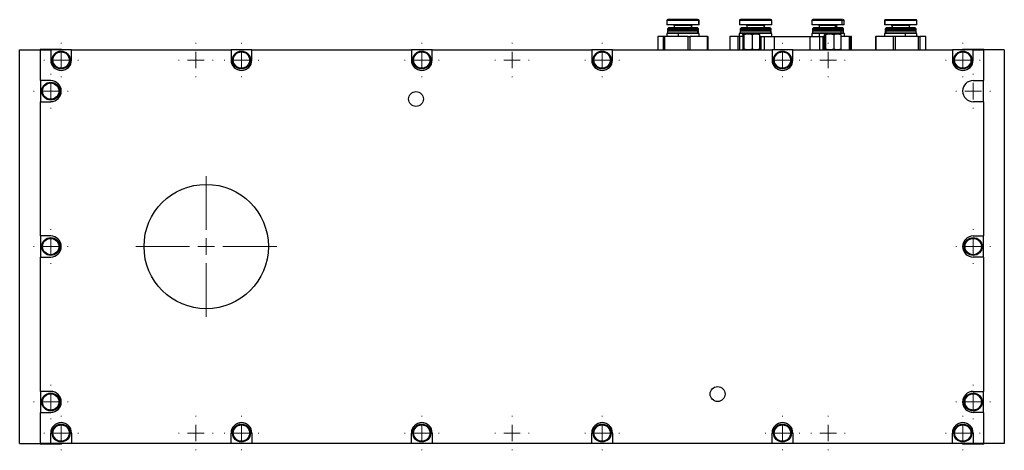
# Model space of a CAD drawing. Header units: inches. Extents: x 2.2 to 38.9, y 3.7 to 32.6.
# Tile 2 of 5: x 15.3 to 27.2, y 3.7 to 8.9. Entities that reach past the tile are written whole.
import ezdxf

# ---------------------------------------------------------------- set-up
doc = ezdxf.new("R2010")
doc.units = ezdxf.units.IN
doc.header["$MEASUREMENT"] = 0

# ---------------------------------------------------------------- blocks, each defined once
blk = doc.blocks.new('SW_CENTERMARKSYMBOL_68')
at = {"color": 0, "linetype": 'Continuous', "lineweight": 0}
for p, q in [((0, 0.2), (0, 0.208)), ((-0.2, 0), (-0.208, 0)), ((0, 0), (-0.1, 0)), ((0, 0), (0, 0.1)), ((0, 0), (0, -0.1)), ((0, 0), (0.1, 0)), ((0.2, 0), (0.208, 0)), ((0, -0.2), (0, -0.208))]:
    blk.add_line(p, q, dxfattribs=at)
blk = doc.blocks.new('SW_CENTERMARKSYMBOL_69')
at = {"color": 0, "linetype": 'Continuous', "lineweight": 0}
for p, q in [((0, 0.2), (0, 0.208)), ((-0.2, 0), (-0.208, 0)), ((0, 0), (-0.1, 0)), ((0, 0), (0, 0.1)), ((0, 0), (0, -0.1)), ((0, 0), (0.1, 0)), ((0.2, 0), (0.208, 0)), ((0, -0.2), (0, -0.208))]:
    blk.add_line(p, q, dxfattribs=at)
blk = doc.blocks.new('SW_CENTERMARKSYMBOL_70')
at = {"color": 0, "linetype": 'Continuous', "lineweight": 0}
for p, q in [((0, 0.2), (0, 0.208)), ((-0.2, 0), (-0.208, 0)), ((0, 0), (-0.1, 0)), ((0, 0), (0, 0.1)), ((0, 0), (0, -0.1)), ((0, 0), (0.1, 0)), ((0.2, 0), (0.208, 0)), ((0, -0.2), (0, -0.208))]:
    blk.add_line(p, q, dxfattribs=at)
blk = doc.blocks.new('SW_CENTERMARKSYMBOL_71')
at = {"color": 0, "linetype": 'Continuous', "lineweight": 0}
for p, q in [((0, 0.2), (0, 0.208)), ((-0.2, 0), (-0.208, 0)), ((0, 0), (-0.1, 0)), ((0, 0), (0, 0.1)), ((0, 0), (0, -0.1)), ((0, 0), (0.1, 0)), ((0.2, 0), (0.208, 0)), ((0, -0.2), (0, -0.208))]:
    blk.add_line(p, q, dxfattribs=at)
blk = doc.blocks.new('SW_CENTERMARKSYMBOL_72')
at = {"color": 0, "linetype": 'Continuous', "lineweight": 0}
for p, q in [((0, 0.2), (0, 0.208)), ((-0.2, 0), (-0.208, 0)), ((0, 0), (-0.1, 0)), ((0, 0), (0, 0.1)), ((0, 0), (0, -0.1)), ((0, 0), (0.1, 0)), ((0.2, 0), (0.208, 0)), ((0, -0.2), (0, -0.208))]:
    blk.add_line(p, q, dxfattribs=at)
blk = doc.blocks.new('SW_CENTERMARKSYMBOL_73')
at = {"color": 0, "linetype": 'Continuous', "lineweight": 0}
for p, q in [((0, 0.2), (0, 0.208)), ((-0.2, 0), (-0.208, 0)), ((0, 0), (-0.1, 0)), ((0, 0), (0, 0.1)), ((0, 0), (0, -0.1)), ((0, 0), (0.1, 0)), ((0.2, 0), (0.208, 0)), ((0, -0.2), (0, -0.208))]:
    blk.add_line(p, q, dxfattribs=at)
blk = doc.blocks.new('SW_CENTERMARKSYMBOL_74')
at = {"color": 0, "linetype": 'Continuous', "lineweight": 0}
for p, q in [((0, 0.2), (0, 0.208)), ((-0.2, 0), (-0.208, 0)), ((0, 0), (-0.1, 0)), ((0, 0), (0, 0.1)), ((0, 0), (0, -0.1)), ((0, 0), (0.1, 0)), ((0.2, 0), (0.208, 0)), ((0, -0.2), (0, -0.208))]:
    blk.add_line(p, q, dxfattribs=at)
blk = doc.blocks.new('SW_CENTERMARKSYMBOL_75')
at = {"color": 0, "linetype": 'Continuous', "lineweight": 0}
for p, q in [((0, 0.2), (0, 0.208)), ((-0.2, 0), (-0.208, 0)), ((0, 0), (-0.1, 0)), ((0, 0), (0, 0.1)), ((0, 0), (0, -0.1)), ((0, 0), (0.1, 0)), ((0.2, 0), (0.208, 0)), ((0, -0.2), (0, -0.208))]:
    blk.add_line(p, q, dxfattribs=at)
blk = doc.blocks.new('SW_CENTERMARKSYMBOL_76')
at = {"color": 0, "linetype": 'Continuous', "lineweight": 0}
for p, q in [((0, 0.2), (0, 0.208)), ((-0.2, 0), (-0.208, 0)), ((0, 0), (-0.1, 0)), ((0, 0), (0, 0.1)), ((0, 0), (0, -0.1)), ((0, 0), (0.1, 0)), ((0.2, 0), (0.208, 0)), ((0, -0.2), (0, -0.208))]:
    blk.add_line(p, q, dxfattribs=at)
blk = doc.blocks.new('SW_CENTERMARKSYMBOL_77')
at = {"color": 0, "linetype": 'Continuous', "lineweight": 0}
for p, q in [((0, 0.2), (0, 0.208)), ((-0.2, 0), (-0.208, 0)), ((0, 0), (-0.1, 0)), ((0, 0), (0, 0.1)), ((0, 0), (0, -0.1)), ((0, 0), (0.1, 0)), ((0.2, 0), (0.208, 0)), ((0, -0.2), (0, -0.208))]:
    blk.add_line(p, q, dxfattribs=at)
blk = doc.blocks.new('SW_CENTERMARKSYMBOL_78')
at = {"color": 0, "linetype": 'Continuous', "lineweight": 0}
for p, q in [((0, 0.2), (0, 0.208)), ((-0.2, 0), (-0.208, 0)), ((0, 0), (-0.1, 0)), ((0, 0), (0, 0.1)), ((0, 0), (0, -0.1)), ((0, 0), (0.1, 0)), ((0.2, 0), (0.208, 0)), ((0, -0.2), (0, -0.208))]:
    blk.add_line(p, q, dxfattribs=at)
blk = doc.blocks.new('SW_CENTERMARKSYMBOL_79')
at = {"color": 0, "linetype": 'Continuous', "lineweight": 0}
for p, q in [((0, 0.2), (0, 0.208)), ((-0.2, 0), (-0.208, 0)), ((0, 0), (-0.1, 0)), ((0, 0), (0, 0.1)), ((0, 0), (0, -0.1)), ((0, 0), (0.1, 0)), ((0.2, 0), (0.208, 0)), ((0, -0.2), (0, -0.208))]:
    blk.add_line(p, q, dxfattribs=at)
blk = doc.blocks.new('SW_CENTERMARKSYMBOL_80')
at = {"color": 0, "linetype": 'Continuous', "lineweight": 0}
for p, q in [((0, 0.2), (0, 0.208)), ((-0.2, 0), (-0.208, 0)), ((0, 0), (-0.1, 0)), ((0, 0), (0, 0.1)), ((0, 0), (0, -0.1)), ((0, 0), (0.1, 0)), ((0.2, 0), (0.208, 0)), ((0, -0.2), (0, -0.208))]:
    blk.add_line(p, q, dxfattribs=at)
blk = doc.blocks.new('SW_CENTERMARKSYMBOL_81')
at = {"color": 0, "linetype": 'Continuous', "lineweight": 0}
for p, q in [((0, 0.2), (0, 0.208)), ((-0.2, 0), (-0.208, 0)), ((0, 0), (-0.1, 0)), ((0, 0), (0, 0.1)), ((0, 0), (0, -0.1)), ((0, 0), (0.1, 0)), ((0.2, 0), (0.208, 0)), ((0, -0.2), (0, -0.208))]:
    blk.add_line(p, q, dxfattribs=at)
blk = doc.blocks.new('SW_CENTERMARKSYMBOL_82')
at = {"color": 0, "linetype": 'Continuous', "lineweight": 0}
for p, q in [((0, 0.2), (0, 0.208)), ((-0.2, 0), (-0.208, 0)), ((0, 0), (-0.1, 0)), ((0, 0), (0, 0.1)), ((0, 0), (0, -0.1)), ((0, 0), (0.1, 0)), ((0.2, 0), (0.208, 0)), ((0, -0.2), (0, -0.208))]:
    blk.add_line(p, q, dxfattribs=at)
blk = doc.blocks.new('SW_CENTERMARKSYMBOL_83')
at = {"color": 0, "linetype": 'Continuous', "lineweight": 0}
for p, q in [((0, 0.2), (0, 0.208)), ((-0.2, 0), (-0.208, 0)), ((0, 0), (-0.1, 0)), ((0, 0), (0, 0.1)), ((0, 0), (0, -0.1)), ((0, 0), (0.1, 0)), ((0.2, 0), (0.208, 0)), ((0, -0.2), (0, -0.208))]:
    blk.add_line(p, q, dxfattribs=at)
blk = doc.blocks.new('SW_CENTERMARKSYMBOL_84')
at = {"color": 0, "linetype": 'Continuous', "lineweight": 0}
for p, q in [((0, 0.2), (0, 0.208)), ((-0.2, 0), (-0.208, 0)), ((0, 0), (-0.1, 0)), ((0, 0), (0, 0.1)), ((0, 0), (0, -0.1)), ((0, 0), (0.1, 0)), ((0.2, 0), (0.208, 0)), ((0, -0.2), (0, -0.208))]:
    blk.add_line(p, q, dxfattribs=at)
blk = doc.blocks.new('SW_CENTERMARKSYMBOL_85')
at = {"color": 0, "linetype": 'Continuous', "lineweight": 0}
for p, q in [((0, 0.2), (0, 0.208)), ((-0.2, 0), (-0.208, 0)), ((0, 0), (-0.1, 0)), ((0, 0), (0, 0.1)), ((0, 0), (0, -0.1)), ((0, 0), (0.1, 0)), ((0.2, 0), (0.208, 0)), ((0, -0.2), (0, -0.208))]:
    blk.add_line(p, q, dxfattribs=at)
blk = doc.blocks.new('SW_CENTERMARKSYMBOL_86')
at = {"color": 0, "linetype": 'Continuous', "lineweight": 0}
for p, q in [((0, 0.2), (0, 0.208)), ((-0.2, 0), (-0.208, 0)), ((0, 0), (-0.1, 0)), ((0, 0), (0, 0.1)), ((0, 0), (0, -0.1)), ((0, 0), (0.1, 0)), ((0.2, 0), (0.208, 0)), ((0, -0.2), (0, -0.208))]:
    blk.add_line(p, q, dxfattribs=at)
blk = doc.blocks.new('SW_CENTERMARKSYMBOL_87')
at = {"color": 0, "linetype": 'Continuous', "lineweight": 0}
for p, q in [((0, 0.2), (0, 0.208)), ((-0.2, 0), (-0.208, 0)), ((0, 0), (-0.1, 0)), ((0, 0), (0, 0.1)), ((0, 0), (0, -0.1)), ((0, 0), (0.1, 0)), ((0.2, 0), (0.208, 0)), ((0, -0.2), (0, -0.208))]:
    blk.add_line(p, q, dxfattribs=at)
blk = doc.blocks.new('SW_CENTERMARKSYMBOL_88')
at = {"color": 0, "linetype": 'Continuous', "lineweight": 0}
for p, q in [((0, 0.2), (0, 0.208)), ((-0.2, 0), (-0.208, 0)), ((0, 0), (-0.1, 0)), ((0, 0), (0, 0.1)), ((0, 0), (0, -0.1)), ((0, 0), (0.1, 0)), ((0.2, 0), (0.208, 0)), ((0, -0.2), (0, -0.208))]:
    blk.add_line(p, q, dxfattribs=at)
blk = doc.blocks.new('SW_CENTERMARKSYMBOL_89')
at = {"color": 0, "linetype": 'Continuous', "lineweight": 0}
for p, q in [((0, 0.2), (0, 0.208)), ((-0.2, 0), (-0.208, 0)), ((0, 0), (-0.1, 0)), ((0, 0), (0, 0.1)), ((0, 0), (0, -0.1)), ((0, 0), (0.1, 0)), ((0.2, 0), (0.208, 0)), ((0, -0.2), (0, -0.208))]:
    blk.add_line(p, q, dxfattribs=at)
blk = doc.blocks.new('SW_CENTERMARKSYMBOL_90')
at = {"color": 0, "linetype": 'Continuous', "lineweight": 0}
for p, q in [((0, 0.2), (0, 0.208)), ((-0.2, 0), (-0.208, 0)), ((0, 0), (-0.1, 0)), ((0, 0), (0, 0.1)), ((0, 0), (0, -0.1)), ((0, 0), (0.1, 0)), ((0.2, 0), (0.208, 0)), ((0, -0.2), (0, -0.208))]:
    blk.add_line(p, q, dxfattribs=at)
blk = doc.blocks.new('SW_CENTERMARKSYMBOL_91')
at = {"color": 0, "linetype": 'Continuous', "lineweight": 0}
for p, q in [((0, 0.2), (0, 0.208)), ((-0.2, 0), (-0.208, 0)), ((0, 0), (-0.1, 0)), ((0, 0), (0, 0.1)), ((0, 0), (0, -0.1)), ((0, 0), (0.1, 0)), ((0.2, 0), (0.208, 0)), ((0, -0.2), (0, -0.208))]:
    blk.add_line(p, q, dxfattribs=at)
blk = doc.blocks.new('SW_CENTERMARKSYMBOL_92')
at = {"color": 0, "linetype": 'Continuous', "lineweight": 0}
for p, q in [((0, 0.2), (0, 0.85)), ((-0.2, 0), (-0.85, 0)), ((0, 0), (-0.1, 0)), ((0, 0), (0, 0.1)), ((0, 0), (0, -0.1)), ((0, 0), (0.1, 0)), ((0.2, 0), (0.85, 0)), ((0, -0.2), (0, -0.85))]:
    blk.add_line(p, q, dxfattribs=at)

msp = doc.modelspace()

# ---------------------------------------------------------------- linework, layer by layer
at = {"color": 7, "linetype": 'Continuous', "lineweight": 25}
for p, q in [((23.119, 8.867), (23.119, 8.816)), ((23.501, 8.867), (23.119, 8.867)), ((23.501, 8.816), (23.119, 8.816)), ((23.208, 8.808), (23.208, 8.78)), ((23.416, 8.808), (23.208, 8.808)), ((23.416, 8.78), (23.416, 8.808)), ((23.421, 8.808), (23.416, 8.808)), ((23.421, 8.78), (23.421, 8.808)), ((23.501, 8.867), (23.501, 8.816)), ((23.509, 8.867), (23.501, 8.867)), ((23.509, 8.816), (23.501, 8.816)), ((23.509, 8.816), (23.509, 8.867)), ((23.994, 8.867), (23.994, 8.816)), ((24.381, 8.867), (23.994, 8.867)), ((24.381, 8.816), (23.994, 8.816)), ((24.083, 8.808), (24.083, 8.78)), ((24.294, 8.808), (24.083, 8.808)), ((24.294, 8.78), (24.294, 8.808)), ((24.296, 8.808), (24.294, 8.808)), ((24.296, 8.78), (24.296, 8.808)), ((24.381, 8.867), (24.381, 8.816)), ((24.384, 8.867), (24.381, 8.867)), ((24.384, 8.816), (24.381, 8.816)), ((24.384, 8.816), (24.384, 8.867)), ((24.869, 8.867), (24.869, 8.816)), ((25.229, 8.867), (24.869, 8.867)), ((25.229, 8.816), (24.869, 8.816)), ((24.958, 8.808), (24.958, 8.78)), ((25.154, 8.808), (24.958, 8.808)), ((25.154, 8.78), (25.154, 8.808)), ((25.171, 8.808), (25.154, 8.808)), ((25.171, 8.78), (25.171, 8.808)), ((25.237, 8.879), (25.219, 8.879)), ((25.229, 8.867), (25.229, 8.816)), ((25.259, 8.867), (25.229, 8.867)), ((25.259, 8.816), (25.229, 8.816)), ((25.259, 8.816), (25.259, 8.867)), ((25.744, 8.867), (25.744, 8.816)), ((25.752, 8.867), (25.744, 8.867)), ((25.752, 8.816), (25.744, 8.816)), ((25.752, 8.816), (25.752, 8.867)), ((26.134, 8.867), (25.752, 8.867)), ((26.134, 8.816), (25.752, 8.816)), ((25.763, 8.879), (26.121, 8.879)), ((25.833, 8.808), (25.833, 8.78)), ((25.837, 8.808), (25.833, 8.808)), ((25.837, 8.808), (25.837, 8.78)), ((26.046, 8.808), (25.837, 8.808)), ((26.046, 8.78), (26.046, 8.808)), ((26.134, 8.816), (26.134, 8.867)), ((23.012, 8.674), (23.012, 8.517)), ((23.012, 8.674), (23.012, 8.517)), ((23.079, 8.674), (23.012, 8.674)), ((23.012, 8.674), (23.012, 8.674)), ((23.079, 8.517), (23.079, 8.674)), ((23.093, 8.674), (23.079, 8.674)), ((23.093, 8.674), (23.093, 8.517)), ((23.376, 8.674), (23.093, 8.674)), ((23.118, 8.713), (23.118, 8.674)), ((23.257, 8.713), (23.118, 8.713)), ((23.139, 8.78), (23.127, 8.769)), ((23.127, 8.769), (23.127, 8.751)), ((23.493, 8.769), (23.127, 8.769)), ((23.127, 8.751), (23.135, 8.745)), ((23.493, 8.751), (23.127, 8.751)), ((23.135, 8.745), (23.127, 8.739)), ((23.127, 8.739), (23.127, 8.717)), ((23.493, 8.739), (23.127, 8.739)), ((23.127, 8.717), (23.131, 8.713)), ((23.493, 8.717), (23.127, 8.717)), ((23.486, 8.745), (23.135, 8.745)), ((23.482, 8.78), (23.139, 8.78)), ((23.257, 8.713), (23.257, 8.674)), ((23.511, 8.713), (23.257, 8.713)), ((23.376, 8.517), (23.376, 8.674)), ((23.376, 8.674), (23.395, 8.674)), ((23.395, 8.674), (23.395, 8.517)), ((23.611, 8.674), (23.395, 8.674)), ((23.493, 8.769), (23.482, 8.78)), ((23.49, 8.78), (23.482, 8.78)), ((23.486, 8.745), (23.493, 8.751)), ((23.493, 8.739), (23.486, 8.745)), ((23.494, 8.745), (23.486, 8.745)), ((23.501, 8.769), (23.49, 8.78)), ((23.49, 8.713), (23.493, 8.717)), ((23.493, 8.751), (23.493, 8.769)), ((23.501, 8.769), (23.493, 8.769)), ((23.501, 8.751), (23.493, 8.751)), ((23.493, 8.717), (23.493, 8.739)), ((23.501, 8.739), (23.493, 8.739)), ((23.501, 8.717), (23.493, 8.717)), ((23.494, 8.745), (23.501, 8.751)), ((23.501, 8.739), (23.494, 8.745)), ((23.497, 8.713), (23.501, 8.717)), ((23.501, 8.751), (23.501, 8.769)), ((23.501, 8.717), (23.501, 8.739)), ((23.511, 8.674), (23.511, 8.713)), ((23.611, 8.517), (23.611, 8.674)), ((23.611, 8.674), (23.617, 8.674)), ((23.617, 8.517), (23.617, 8.674)), ((23.879, 8.674), (23.879, 8.517)), ((23.879, 8.674), (23.88, 8.674)), ((23.88, 8.674), (23.88, 8.517)), ((23.979, 8.674), (23.88, 8.674)), ((23.979, 8.517), (23.979, 8.674)), ((23.994, 8.674), (23.979, 8.674)), ((23.993, 8.713), (23.993, 8.674)), ((24.154, 8.713), (23.993, 8.713)), ((23.994, 8.674), (23.994, 8.517)), ((24.035, 8.674), (23.994, 8.674)), ((24.014, 8.78), (24.002, 8.769)), ((24.002, 8.769), (24.002, 8.751)), ((24.373, 8.769), (24.002, 8.769)), ((24.002, 8.751), (24.01, 8.745)), ((24.373, 8.751), (24.002, 8.751)), ((24.01, 8.745), (24.002, 8.739)), ((24.002, 8.739), (24.002, 8.717)), ((24.373, 8.739), (24.002, 8.739)), ((24.002, 8.717), (24.006, 8.713)), ((24.373, 8.717), (24.002, 8.717)), ((24.366, 8.745), (24.01, 8.745)), ((24.362, 8.78), (24.014, 8.78)), ((24.035, 8.701), (24.035, 8.522)), ((24.041, 8.707), (24.042, 8.707)), ((24.042, 8.707), (24.099, 8.707)), ((24.049, 8.701), (24.049, 8.522)), ((24.099, 8.707), (24.192, 8.707)), ((24.149, 8.701), (24.149, 8.522)), ((24.386, 8.713), (24.154, 8.713)), ((24.154, 8.713), (24.154, 8.707)), ((24.192, 8.707), (24.229, 8.707)), ((24.235, 8.701), (24.235, 8.522)), ((24.25, 8.674), (24.235, 8.674)), ((24.247, 8.67), (24.247, 8.517)), ((24.252, 8.67), (24.247, 8.67)), ((24.252, 8.675), (24.257, 8.675)), ((24.252, 8.67), (24.252, 8.517)), ((24.292, 8.67), (24.252, 8.67)), ((24.257, 8.675), (24.297, 8.675)), ((24.292, 8.67), (24.292, 8.517)), ((24.412, 8.67), (24.292, 8.67)), ((24.297, 8.675), (24.412, 8.675)), ((24.373, 8.769), (24.362, 8.78)), ((24.365, 8.78), (24.362, 8.78)), ((24.376, 8.769), (24.365, 8.78)), ((24.366, 8.745), (24.373, 8.751)), ((24.373, 8.739), (24.366, 8.745)), ((24.369, 8.745), (24.366, 8.745)), ((24.369, 8.745), (24.376, 8.751)), ((24.376, 8.739), (24.369, 8.745)), ((24.369, 8.713), (24.373, 8.717)), ((24.372, 8.713), (24.376, 8.717)), ((24.373, 8.751), (24.373, 8.769)), ((24.376, 8.769), (24.373, 8.769)), ((24.376, 8.751), (24.373, 8.751)), ((24.373, 8.717), (24.373, 8.739)), ((24.376, 8.739), (24.373, 8.739)), ((24.376, 8.717), (24.373, 8.717)), ((24.376, 8.751), (24.376, 8.769)), ((24.376, 8.717), (24.376, 8.739)), ((24.386, 8.675), (24.386, 8.713)), ((24.412, 8.67), (24.412, 8.675)), ((24.412, 8.675), (24.842, 8.675)), ((24.412, 8.67), (24.412, 8.517)), ((24.842, 8.67), (24.412, 8.67)), ((24.842, 8.67), (24.842, 8.675)), ((24.842, 8.675), (24.957, 8.675)), ((24.842, 8.67), (24.842, 8.517)), ((24.962, 8.67), (24.842, 8.67)), ((24.868, 8.713), (24.868, 8.675)), ((24.958, 8.713), (24.868, 8.713)), ((24.889, 8.78), (24.877, 8.769)), ((24.877, 8.769), (24.877, 8.751)), ((25.222, 8.769), (24.877, 8.769)), ((24.877, 8.751), (24.885, 8.745)), ((25.222, 8.751), (24.877, 8.751)), ((24.885, 8.745), (24.877, 8.739)), ((24.877, 8.739), (24.877, 8.717)), ((25.222, 8.739), (24.877, 8.739)), ((24.877, 8.717), (24.881, 8.713)), ((25.222, 8.717), (24.877, 8.717)), ((25.215, 8.745), (24.885, 8.745)), ((25.212, 8.78), (24.889, 8.78)), ((24.957, 8.675), (24.997, 8.675)), ((25.261, 8.713), (24.958, 8.713)), ((24.958, 8.713), (24.958, 8.675)), ((24.962, 8.67), (24.962, 8.517)), ((25.002, 8.67), (24.962, 8.67)), ((24.997, 8.675), (25.002, 8.675)), ((25.002, 8.67), (25.002, 8.517)), ((25.007, 8.67), (25.002, 8.67)), ((25.019, 8.674), (25.004, 8.674)), ((25.007, 8.517), (25.007, 8.67)), ((25.019, 8.701), (25.019, 8.522)), ((25.025, 8.707), (25.026, 8.707)), ((25.026, 8.707), (25.083, 8.707)), ((25.033, 8.701), (25.033, 8.522)), ((25.083, 8.707), (25.176, 8.707)), ((25.133, 8.701), (25.133, 8.522)), ((25.176, 8.707), (25.213, 8.707)), ((25.222, 8.769), (25.212, 8.78)), ((25.24, 8.78), (25.212, 8.78)), ((25.215, 8.745), (25.222, 8.751)), ((25.222, 8.739), (25.215, 8.745)), ((25.244, 8.745), (25.215, 8.745)), ((25.219, 8.713), (25.222, 8.717)), ((25.219, 8.701), (25.219, 8.522)), ((25.323, 8.674), (25.219, 8.674)), ((25.222, 8.751), (25.222, 8.769)), ((25.251, 8.769), (25.222, 8.769)), ((25.251, 8.751), (25.222, 8.751)), ((25.222, 8.717), (25.222, 8.739)), ((25.251, 8.739), (25.222, 8.739)), ((25.251, 8.717), (25.222, 8.717)), ((25.251, 8.769), (25.24, 8.78)), ((25.244, 8.745), (25.251, 8.751)), ((25.251, 8.739), (25.244, 8.745)), ((25.247, 8.713), (25.251, 8.717)), ((25.251, 8.751), (25.251, 8.769)), ((25.251, 8.717), (25.251, 8.739)), ((25.261, 8.674), (25.261, 8.713)), ((25.323, 8.517), (25.323, 8.674)), ((25.323, 8.674), (25.333, 8.674)), ((25.333, 8.674), (25.333, 8.517)), ((25.346, 8.674), (25.333, 8.674)), ((25.346, 8.517), (25.346, 8.674)), ((25.346, 8.517), (25.346, 8.674)), ((25.346, 8.674), (25.346, 8.674)), ((25.635, 8.674), (25.635, 8.517)), ((25.635, 8.674), (25.641, 8.674)), ((25.641, 8.674), (25.641, 8.517)), ((25.853, 8.674), (25.641, 8.674)), ((25.743, 8.713), (25.743, 8.674)), ((25.993, 8.713), (25.743, 8.713)), ((25.764, 8.78), (25.752, 8.769)), ((25.752, 8.769), (25.752, 8.751)), ((25.759, 8.769), (25.752, 8.769)), ((25.752, 8.751), (25.76, 8.745)), ((25.759, 8.751), (25.752, 8.751)), ((25.76, 8.745), (25.752, 8.739)), ((25.752, 8.739), (25.752, 8.717)), ((25.759, 8.739), (25.752, 8.739)), ((25.752, 8.717), (25.756, 8.713)), ((25.759, 8.717), (25.752, 8.717)), ((25.771, 8.78), (25.759, 8.769)), ((25.759, 8.769), (25.759, 8.751)), ((26.126, 8.769), (25.759, 8.769)), ((26.126, 8.751), (25.759, 8.751)), ((25.759, 8.751), (25.767, 8.745)), ((25.767, 8.745), (25.759, 8.739)), ((25.759, 8.739), (25.759, 8.717)), ((26.126, 8.739), (25.759, 8.739)), ((25.759, 8.717), (25.763, 8.713)), ((26.126, 8.717), (25.759, 8.717)), ((25.767, 8.745), (25.76, 8.745)), ((25.771, 8.78), (25.764, 8.78)), ((26.119, 8.745), (25.767, 8.745)), ((26.115, 8.78), (25.771, 8.78)), ((25.853, 8.517), (25.853, 8.674)), ((25.872, 8.674), (25.853, 8.674)), ((25.872, 8.674), (25.872, 8.517)), ((26.156, 8.674), (25.872, 8.674)), ((25.993, 8.713), (25.993, 8.674)), ((26.136, 8.713), (25.993, 8.713)), ((26.126, 8.769), (26.115, 8.78)), ((26.119, 8.745), (26.126, 8.751)), ((26.126, 8.739), (26.119, 8.745)), ((26.122, 8.713), (26.126, 8.717)), ((26.126, 8.751), (26.126, 8.769)), ((26.126, 8.717), (26.126, 8.739)), ((26.136, 8.674), (26.136, 8.713)), ((26.156, 8.517), (26.156, 8.674)), ((26.156, 8.674), (26.17, 8.674)), ((26.17, 8.674), (26.17, 8.517)), ((26.243, 8.674), (26.17, 8.674)), ((26.243, 8.517), (26.243, 8.674)), ((26.243, 8.517), (26.243, 8.674)), ((26.243, 8.674), (26.243, 8.674)), ((15.314, 3.767), (15.314, 8.517)), ((15.314, 8.517), (15.564, 8.517)), ((15.56, 8.521), (15.565, 8.517)), ((15.818, 8.521), (15.56, 8.521)), ((15.562, 8.525), (15.817, 8.525)), ((15.564, 8.144), (15.564, 8.517)), ((15.564, 8.517), (15.689, 8.517)), ((15.689, 8.517), (15.689, 8.392)), ((15.939, 8.517), (15.689, 8.517)), ((15.813, 8.517), (15.818, 8.521)), ((15.939, 8.392), (15.939, 8.517)), ((15.939, 8.517), (17.864, 8.517)), ((17.864, 8.517), (17.864, 8.392)), ((18.114, 8.517), (17.864, 8.517)), ((18.114, 8.392), (18.114, 8.517)), ((18.114, 8.517), (20.039, 8.517)), ((20.039, 8.517), (20.039, 8.392)), ((20.289, 8.517), (20.039, 8.517)), ((20.289, 8.392), (20.289, 8.517)), ((20.289, 8.517), (22.214, 8.517)), ((22.214, 8.517), (22.214, 8.392)), ((22.464, 8.517), (22.214, 8.517)), ((22.464, 8.392), (22.464, 8.517)), ((22.464, 8.517), (24.389, 8.517)), ((24.389, 8.517), (24.389, 8.392)), ((24.639, 8.517), (24.389, 8.517)), ((24.639, 8.392), (24.639, 8.517)), ((24.639, 8.517), (26.564, 8.517)), ((26.564, 8.517), (26.564, 8.392)), ((26.814, 8.517), (26.564, 8.517)), ((26.685, 8.521), (26.69, 8.517)), ((26.943, 8.521), (26.685, 8.521)), ((26.687, 8.525), (26.942, 8.525)), ((26.814, 8.392), (26.814, 8.517)), ((26.814, 8.517), (26.939, 8.517)), ((26.938, 8.517), (26.943, 8.521)), ((26.939, 8.517), (26.939, 8.144)), ((27.189, 8.517), (26.939, 8.517)), ((27.189, 8.517), (27.189, 3.767)), ((15.689, 8.144), (15.564, 8.144)), ((15.564, 8.144), (15.564, 7.889)), ((26.814, 8.144), (26.939, 8.144)), ((26.939, 7.889), (26.939, 8.144)), ((15.564, 6.269), (15.564, 7.889)), ((15.564, 7.889), (15.689, 7.889)), ((26.939, 7.889), (26.814, 7.889)), ((26.939, 7.889), (26.939, 6.269)), ((15.689, 6.269), (15.564, 6.269)), ((15.564, 6.269), (15.564, 6.014)), ((26.814, 6.269), (26.939, 6.269)), ((26.939, 6.014), (26.939, 6.269)), ((15.564, 4.394), (15.564, 6.014)), ((15.564, 6.014), (15.689, 6.014)), ((26.939, 6.014), (26.814, 6.014)), ((26.939, 6.014), (26.939, 4.394)), ((15.689, 4.394), (15.564, 4.394)), ((15.564, 4.394), (15.564, 4.139)), ((26.814, 4.394), (26.939, 4.394)), ((26.939, 4.139), (26.939, 4.394)), ((15.564, 3.767), (15.564, 4.139)), ((15.564, 4.139), (15.689, 4.139)), ((26.939, 4.139), (26.814, 4.139)), ((26.939, 4.139), (26.939, 3.767)), ((15.689, 3.767), (15.689, 3.892)), ((15.939, 3.892), (15.939, 3.767)), ((17.864, 3.767), (17.864, 3.892)), ((18.114, 3.892), (18.114, 3.767)), ((20.039, 3.767), (20.039, 3.892)), ((20.289, 3.892), (20.289, 3.767)), ((22.214, 3.767), (22.214, 3.892)), ((22.464, 3.892), (22.464, 3.767)), ((24.389, 3.767), (24.389, 3.892)), ((24.639, 3.892), (24.639, 3.767)), ((26.564, 3.767), (26.564, 3.892)), ((26.814, 3.892), (26.814, 3.767)), ((15.314, 3.767), (15.564, 3.767)), ((15.565, 3.767), (15.56, 3.762)), ((15.56, 3.762), (15.818, 3.762)), ((15.817, 3.758), (15.562, 3.758)), ((15.689, 3.767), (15.564, 3.767)), ((15.939, 3.767), (15.689, 3.767)), ((15.818, 3.762), (15.813, 3.767)), ((17.864, 3.767), (15.939, 3.767)), ((18.114, 3.767), (17.864, 3.767)), ((20.039, 3.767), (18.114, 3.767)), ((20.289, 3.767), (20.039, 3.767)), ((22.214, 3.767), (20.289, 3.767)), ((22.464, 3.767), (22.214, 3.767)), ((24.389, 3.767), (22.464, 3.767)), ((24.639, 3.767), (24.389, 3.767)), ((26.564, 3.767), (24.639, 3.767)), ((26.814, 3.767), (26.564, 3.767)), ((26.69, 3.767), (26.685, 3.762)), ((26.685, 3.762), (26.943, 3.762)), ((26.942, 3.758), (26.687, 3.758)), ((26.939, 3.767), (26.814, 3.767)), ((26.943, 3.762), (26.938, 3.767)), ((27.189, 3.767), (26.939, 3.767))]:
    msp.add_line(p, q, dxfattribs=at)
for centre, radius in [((15.814, 8.392), 0.108), ((15.814, 8.392), 0.0984), ((17.989, 8.392), 0.108), ((17.989, 8.392), 0.0984), ((20.164, 8.392), 0.108), ((20.164, 8.392), 0.0984), ((22.339, 8.392), 0.108), ((22.339, 8.392), 0.0984), ((24.514, 8.392), 0.108), ((24.514, 8.392), 0.0984), ((26.689, 8.392), 0.108), ((26.689, 8.392), 0.0984), ((15.689, 8.017), 0.108), ((15.689, 8.017), 0.0984), ((20.094, 7.922), 0.09), ((17.564, 6.142), 0.75), ((15.689, 6.142), 0.108), ((15.689, 6.142), 0.0984), ((26.814, 6.142), 0.108), ((26.814, 6.142), 0.0984), ((23.731, 4.362), 0.09), ((15.689, 4.267), 0.108), ((15.689, 4.267), 0.0984), ((26.814, 4.267), 0.108), ((26.814, 4.267), 0.0984), ((15.814, 3.892), 0.108), ((15.814, 3.892), 0.0984), ((17.989, 3.892), 0.108), ((17.989, 3.892), 0.0984), ((20.164, 3.892), 0.108), ((20.164, 3.892), 0.0984), ((22.339, 3.892), 0.108), ((22.339, 3.892), 0.0984), ((24.514, 3.892), 0.108), ((24.514, 3.892), 0.0984), ((26.689, 3.892), 0.108), ((26.689, 3.892), 0.0984)]:
    msp.add_circle(centre, radius, dxfattribs=at)
for centre, radius, start, end in [((23.131, 8.867), 0.0118, 90, 180), ((23.2, 8.808), 0.00787, 0, 90), ((23.424, 8.808), 0.00771, 91.2917, 181.2408), ((23.429, 8.808), 0.00787, 90, 180), ((23.489, 8.867), 0.0116, 358.759, 88.7049), ((23.497, 8.867), 0.0118, 360, 90), ((24.006, 8.867), 0.0118, 90, 180), ((24.075, 8.808), 0.00787, 0, 90), ((24.302, 8.808), 0.00781, 90.484, 180.4738), ((24.304, 8.808), 0.00787, 90, 180), ((24.369, 8.867), 0.0117, 359.5245, 89.5142), ((24.372, 8.867), 0.0118, 0, 90), ((24.881, 8.867), 0.0118, 90, 180), ((24.95, 8.808), 0.00787, 0, 90), ((25.161, 8.808), 0.00734, 95.2808, 184.454), ((25.179, 8.808), 0.00787, 90, 180), ((25.218, 8.868), 0.011, 355.5499, 84.7148), ((25.247, 8.867), 0.0118, 0, 90), ((25.756, 8.867), 0.0118, 90, 180), ((25.763, 8.867), 0.0116, 91.114, 181.0724), ((25.825, 8.808), 0.00787, 0, 90), ((25.829, 8.808), 0.00773, 358.9258, 88.8884), ((26.054, 8.808), 0.00787, 90, 180), ((26.122, 8.867), 0.0118, 0, 90), ((24.252, 8.67), 0.005, 90, 180), ((24.257, 8.67), 0.0049, 91.2241, 181.1778), ((24.297, 8.67), 0.0049, 91.2198, 181.175), ((24.957, 8.67), 0.0049, 358.832, 88.7732), ((24.997, 8.67), 0.0049, 358.825, 88.7802), ((25.002, 8.67), 0.005, 0, 90), ((15.562, 8.523), 0.00197, 90, 225), ((15.817, 8.523), 0.00197, 315, 90), ((26.687, 8.523), 0.00197, 90, 225), ((26.942, 8.523), 0.00197, 315, 90), ((15.814, 8.392), 0.125, 180, 0), ((17.989, 8.392), 0.125, 180, 0), ((20.164, 8.392), 0.125, 180, 0), ((22.339, 8.392), 0.125, 180, 0), ((24.514, 8.392), 0.125, 180, 0), ((26.689, 8.392), 0.125, 180, 0), ((15.689, 8.017), 0.127, 270, 90), ((26.814, 8.017), 0.128, 90, 270), ((15.689, 6.142), 0.127, 270, 90), ((26.814, 6.142), 0.128, 90, 270), ((15.689, 4.267), 0.127, 270, 90), ((26.814, 4.267), 0.127, 90, 270), ((15.814, 3.892), 0.125, 0, 180), ((17.989, 3.892), 0.125, 0, 180), ((20.164, 3.892), 0.125, 0, 180), ((22.339, 3.892), 0.125, 0, 180), ((24.514, 3.892), 0.125, 0, 180), ((26.689, 3.892), 0.125, 0, 180), ((15.562, 3.76), 0.00197, 135, 270), ((15.817, 3.76), 0.00197, 270, 45), ((26.687, 3.76), 0.00197, 135, 270), ((26.942, 3.76), 0.00197, 270, 45)]:
    msp.add_arc(centre, radius, start, end, dxfattribs=at)
for points, knots in [([(23.49, 8.879), (23.48, 8.879), (23.467, 8.879), (23.432, 8.879), (23.401, 8.879), (23.366, 8.879), (23.319, 8.879), (23.26, 8.879), (23.207, 8.879), (23.173, 8.879), (23.152, 8.879), (23.138, 8.879), (23.13, 8.879), (23.133, 8.879), (23.133, 8.879)], [0, 0, 0, 0, 0.132136, 0.203267, 0.275907, 0.348547, 0.419678, 0.551814, 0.683949, 0.75508, 0.82772, 0.900361, 0.971491, 1, 1, 1, 1]), ([(24.369, 8.879), (24.363, 8.879), (24.353, 8.879), (24.322, 8.879), (24.294, 8.879), (24.261, 8.879), (24.215, 8.879), (24.155, 8.879), (24.1, 8.879), (24.062, 8.879), (24.037, 8.879), (24.02, 8.879), (24.007, 8.879), (24.009, 8.879), (24.01, 8.879)], [0, 0, 0, 0, 0.127097, 0.195516, 0.265387, 0.335257, 0.403676, 0.530773, 0.657871, 0.726289, 0.79616, 0.866031, 0.934449, 1, 1, 1, 1]), ([(25.219, 8.879), (25.204, 8.879), (25.182, 8.879), (25.14, 8.879), (25.104, 8.879), (25.067, 8.879), (25.019, 8.879), (24.964, 8.879), (24.92, 8.879), (24.896, 8.879), (24.885, 8.879), (24.88, 8.879), (24.881, 8.879), (24.881, 8.879)], [0, 0, 0, 0, 0.146124, 0.224785, 0.305115, 0.385446, 0.464107, 0.610231, 0.756355, 0.835016, 0.915346, 0.995677, 1, 1, 1, 1]), ([(24.035, 8.701), (24.035, 8.703), (24.036, 8.704), (24.037, 8.706), (24.038, 8.706), (24.039, 8.707), (24.04, 8.707), (24.042, 8.707)], [0, 0, 0, 0, 0.25, 0.25, 0.5, 0.5, 1, 1, 1, 1]), ([(24.042, 8.707), (24.043, 8.707), (24.044, 8.707), (24.046, 8.706), (24.046, 8.706), (24.048, 8.704), (24.048, 8.703), (24.049, 8.701)], [0, 0, 0, 0, 0.5, 0.5, 0.75, 0.75, 1, 1, 1, 1]), ([(24.049, 8.701), (24.053, 8.703), (24.057, 8.704), (24.065, 8.706), (24.069, 8.706), (24.082, 8.707), (24.09, 8.707), (24.099, 8.707)], [0, 0, 0, 0, 0.25, 0.25, 0.5, 0.5, 1, 1, 1, 1]), ([(24.099, 8.707), (24.107, 8.707), (24.116, 8.707), (24.128, 8.706), (24.133, 8.706), (24.141, 8.704), (24.145, 8.703), (24.149, 8.701)], [0, 0, 0, 0, 0.5, 0.5, 0.75, 0.75, 1, 1, 1, 1]), ([(24.149, 8.701), (24.152, 8.703), (24.156, 8.704), (24.163, 8.706), (24.167, 8.706), (24.178, 8.707), (24.185, 8.707), (24.192, 8.707)], [0, 0, 0, 0, 0.25, 0.25, 0.5, 0.5, 1, 1, 1, 1]), ([(24.192, 8.707), (24.199, 8.707), (24.207, 8.707), (24.217, 8.706), (24.221, 8.706), (24.228, 8.704), (24.232, 8.703), (24.235, 8.701)], [0, 0, 0, 0, 0.5, 0.5, 0.75, 0.75, 1, 1, 1, 1]), ([(24.235, 8.701), (24.235, 8.703), (24.234, 8.704), (24.233, 8.706), (24.232, 8.706), (24.23, 8.707), (24.229, 8.707), (24.228, 8.707)], [0, 0, 0, 0, 0.25, 0.25, 0.5, 0.5, 1, 1, 1, 1]), ([(25.019, 8.701), (25.019, 8.703), (25.02, 8.704), (25.021, 8.706), (25.022, 8.706), (25.023, 8.707), (25.024, 8.707), (25.026, 8.707)], [0, 0, 0, 0, 0.25, 0.25, 0.5, 0.5, 1, 1, 1, 1]), ([(25.026, 8.707), (25.027, 8.707), (25.028, 8.707), (25.03, 8.706), (25.03, 8.706), (25.032, 8.704), (25.032, 8.703), (25.033, 8.701)], [0, 0, 0, 0, 0.5, 0.5, 0.75, 0.75, 1, 1, 1, 1]), ([(25.033, 8.701), (25.037, 8.703), (25.041, 8.704), (25.049, 8.706), (25.053, 8.706), (25.066, 8.707), (25.074, 8.707), (25.083, 8.707)], [0, 0, 0, 0, 0.25, 0.25, 0.5, 0.5, 1, 1, 1, 1]), ([(25.083, 8.707), (25.091, 8.707), (25.1, 8.707), (25.112, 8.706), (25.117, 8.706), (25.125, 8.704), (25.129, 8.703), (25.133, 8.701)], [0, 0, 0, 0, 0.5, 0.5, 0.75, 0.75, 1, 1, 1, 1]), ([(25.133, 8.701), (25.136, 8.703), (25.14, 8.704), (25.147, 8.706), (25.151, 8.706), (25.162, 8.707), (25.169, 8.707), (25.176, 8.707)], [0, 0, 0, 0, 0.25, 0.25, 0.5, 0.5, 1, 1, 1, 1]), ([(25.176, 8.707), (25.183, 8.707), (25.191, 8.707), (25.201, 8.706), (25.205, 8.706), (25.212, 8.704), (25.216, 8.703), (25.219, 8.701)], [0, 0, 0, 0, 0.5, 0.5, 0.75, 0.75, 1, 1, 1, 1]), ([(25.219, 8.701), (25.219, 8.703), (25.218, 8.704), (25.217, 8.706), (25.216, 8.706), (25.214, 8.707), (25.213, 8.707), (25.212, 8.707)], [0, 0, 0, 0, 0.25, 0.25, 0.5, 0.5, 1, 1, 1, 1]), ([(24.042, 8.517), (24.04, 8.517), (24.039, 8.516), (24.038, 8.517), (24.037, 8.517), (24.036, 8.519), (24.035, 8.52), (24.035, 8.522)], [0, 0, 0, 0, 0.5, 0.5, 0.75, 0.75, 1, 1, 1, 1]), ([(24.035, 8.522), (24.038, 8.52), (24.041, 8.519), (24.049, 8.517), (24.052, 8.517), (24.063, 8.516), (24.07, 8.517), (24.078, 8.517)], [0, 0, 0, 0, 0.25, 0.25, 0.5, 0.5, 1, 1, 1, 1]), ([(24.049, 8.522), (24.048, 8.52), (24.048, 8.519), (24.046, 8.517), (24.046, 8.517), (24.044, 8.516), (24.043, 8.517), (24.042, 8.517)], [0, 0, 0, 0, 0.25, 0.25, 0.5, 0.5, 1, 1, 1, 1]), ([(24.099, 8.517), (24.09, 8.517), (24.082, 8.516), (24.069, 8.517), (24.065, 8.517), (24.057, 8.519), (24.053, 8.52), (24.049, 8.522)], [0, 0, 0, 0, 0.5, 0.5, 0.75, 0.75, 1, 1, 1, 1]), ([(24.149, 8.522), (24.145, 8.52), (24.141, 8.519), (24.133, 8.517), (24.128, 8.517), (24.116, 8.516), (24.107, 8.517), (24.099, 8.517)], [0, 0, 0, 0, 0.25, 0.25, 0.5, 0.5, 1, 1, 1, 1]), ([(24.192, 8.517), (24.185, 8.517), (24.178, 8.516), (24.167, 8.517), (24.163, 8.517), (24.156, 8.519), (24.152, 8.52), (24.149, 8.522)], [0, 0, 0, 0, 0.5, 0.5, 0.75, 0.75, 1, 1, 1, 1]), ([(24.235, 8.522), (24.232, 8.52), (24.228, 8.519), (24.221, 8.517), (24.217, 8.517), (24.207, 8.516), (24.199, 8.517), (24.192, 8.517)], [0, 0, 0, 0, 0.25, 0.25, 0.5, 0.5, 1, 1, 1, 1]), ([(25.026, 8.517), (25.024, 8.517), (25.023, 8.516), (25.022, 8.517), (25.021, 8.517), (25.02, 8.519), (25.019, 8.52), (25.019, 8.522)], [0, 0, 0, 0, 0.5, 0.5, 0.75, 0.75, 1, 1, 1, 1]), ([(25.019, 8.522), (25.022, 8.52), (25.025, 8.519), (25.033, 8.517), (25.036, 8.517), (25.047, 8.516), (25.054, 8.517), (25.062, 8.517)], [0, 0, 0, 0, 0.25, 0.25, 0.5, 0.5, 1, 1, 1, 1]), ([(25.033, 8.522), (25.032, 8.52), (25.032, 8.519), (25.03, 8.517), (25.03, 8.517), (25.028, 8.516), (25.027, 8.517), (25.026, 8.517)], [0, 0, 0, 0, 0.25, 0.25, 0.5, 0.5, 1, 1, 1, 1]), ([(25.083, 8.517), (25.074, 8.517), (25.066, 8.516), (25.053, 8.517), (25.049, 8.517), (25.041, 8.519), (25.037, 8.52), (25.033, 8.522)], [0, 0, 0, 0, 0.5, 0.5, 0.75, 0.75, 1, 1, 1, 1]), ([(25.133, 8.522), (25.129, 8.52), (25.125, 8.519), (25.117, 8.517), (25.112, 8.517), (25.1, 8.516), (25.091, 8.517), (25.083, 8.517)], [0, 0, 0, 0, 0.25, 0.25, 0.5, 0.5, 1, 1, 1, 1]), ([(25.176, 8.517), (25.169, 8.517), (25.162, 8.516), (25.151, 8.517), (25.147, 8.517), (25.14, 8.519), (25.136, 8.52), (25.133, 8.522)], [0, 0, 0, 0, 0.5, 0.5, 0.75, 0.75, 1, 1, 1, 1]), ([(25.219, 8.522), (25.216, 8.52), (25.212, 8.519), (25.205, 8.517), (25.201, 8.517), (25.191, 8.516), (25.183, 8.517), (25.176, 8.517)], [0, 0, 0, 0, 0.25, 0.25, 0.5, 0.5, 1, 1, 1, 1])]:
    msp.add_open_spline(points, degree=3, knots=knots, dxfattribs=at)

# ---------------------------------------------------------------- block references
at = {"color": 7, "linetype": 'Continuous', "lineweight": 0}
for name, p in [('SW_CENTERMARKSYMBOL_74', (15.814, 8.392)), ('SW_CENTERMARKSYMBOL_90', (17.439, 8.392)), ('SW_CENTERMARKSYMBOL_75', (17.989, 8.392)), ('SW_CENTERMARKSYMBOL_76', (20.164, 8.392)), ('SW_CENTERMARKSYMBOL_91', (21.252, 8.392)), ('SW_CENTERMARKSYMBOL_77', (22.339, 8.392)), ('SW_CENTERMARKSYMBOL_78', (24.514, 8.392)), ('SW_CENTERMARKSYMBOL_89', (25.064, 8.392)), ('SW_CENTERMARKSYMBOL_79', (26.689, 8.392)), ('SW_CENTERMARKSYMBOL_68', (15.689, 8.017)), ('SW_CENTERMARKSYMBOL_71', (26.814, 8.017)), ('SW_CENTERMARKSYMBOL_92', (17.564, 6.142)), ('SW_CENTERMARKSYMBOL_69', (15.689, 6.142)), ('SW_CENTERMARKSYMBOL_72', (26.814, 6.142)), ('SW_CENTERMARKSYMBOL_70', (15.689, 4.267)), ('SW_CENTERMARKSYMBOL_73', (26.814, 4.267)), ('SW_CENTERMARKSYMBOL_80', (15.814, 3.892)), ('SW_CENTERMARKSYMBOL_87', (17.439, 3.892)), ('SW_CENTERMARKSYMBOL_81', (17.989, 3.892)), ('SW_CENTERMARKSYMBOL_82', (20.164, 3.892)), ('SW_CENTERMARKSYMBOL_86', (21.252, 3.892)), ('SW_CENTERMARKSYMBOL_83', (22.339, 3.892)), ('SW_CENTERMARKSYMBOL_84', (24.514, 3.892)), ('SW_CENTERMARKSYMBOL_88', (25.064, 3.892)), ('SW_CENTERMARKSYMBOL_85', (26.689, 3.892))]:
    msp.add_blockref(name, p, dxfattribs=at)

doc.saveas('drawing.dxf')
